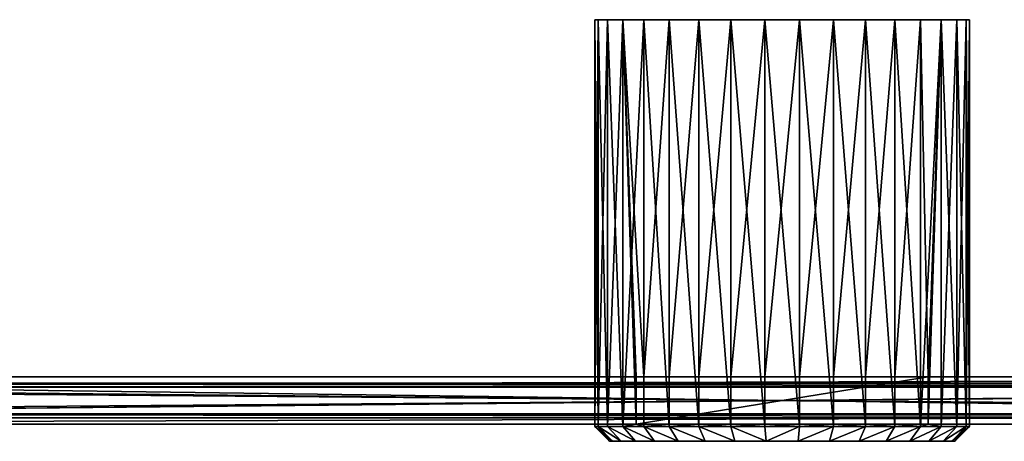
# Model space of a CAD drawing. Header units: millimetres. Extents: x 3 to 600, y -72 to 0.
# Tile 2 of 3: x 171 to 340, y -72 to 0. Entities that reach past the tile are written whole.
import ezdxf

# ---------------------------------------------------------------- set-up
doc = ezdxf.new("R2010")
doc.units = ezdxf.units.MM
doc.header["$LTSCALE"] = 25.4
doc.layers.get('0').update_dxf_attribs({"true_color": 0xff5454})

# ---------------------------------------------------------------- blocks, each defined once
blk = doc.blocks.new('PIN-LED-S-8127.STL#1')
at = {"color": 250, "true_color": 0x262626}
mesh = blk.add_polyface(dxfattribs=at)
corners = [(269.6, 0, 32.32), (270.14, -69.5, 26.44), (269.6, -69.5, 32.32), (270.14, 0, 26.44)]
mesh.append_faces([[corners[k] for k in face] for face in [(0, 1, 2), (1, 0, 3)]], dxfattribs={"vtx0": -1, "color": 250})
mesh = blk.add_polyface(dxfattribs=at)
corners = [(270.14, 0, 38.2), (269.6, -69.5, 32.32), (270.14, -69.5, 38.2), (269.6, 0, 32.32)]
mesh.append_faces([[corners[k] for k in face] for face in [(0, 1, 2), (1, 0, 3)]], dxfattribs={"vtx0": -1, "color": 250})
mesh = blk.add_polyface(dxfattribs=at)
corners = [(292.84, 0, 1.54), (304.55, 0, 0.46), (298.64, 0, 0.46), (310.35, 0, 1.54), (287.33, 0, 3.67), (315.86, 0, 3.67), (282.31, 0, 6.78), (320.88, 0, 6.78), (277.95, 0, 10.76), (325.24, 0, 10.76), (274.39, 0, 15.47), (328.8, 0, 15.47), (271.76, 0, 20.76), (331.43, 0, 20.76), (270.14, 0, 26.44), (333.05, 0, 26.44), (269.6, 0, 32.32), (333.6, 0, 32.32), (270.14, 0, 38.2), (333.05, 0, 38.2), (271.76, 0, 43.88), (331.43, 0, 43.88), (274.39, 0, 49.17), (328.8, 0, 49.17), (277.95, 0, 53.88), (325.24, 0, 53.88), (282.31, 0, 57.86), (320.88, 0, 57.86), (287.33, 0, 60.97), (315.86, 0, 60.97), (292.84, 0, 63.1), (310.35, 0, 63.1), (298.64, 0, 64.18), (304.55, 0, 64.18)]
mesh.append_faces([[corners[k] for k in face] for face in [(0, 1, 2), (31, 32, 33)]], dxfattribs={"vtx0": -1, "color": 250})
mesh.append_faces([[corners[k] for k in face] for face in [(1, 0, 3), (3, 4, 5), (5, 6, 7), (7, 8, 9), (9, 10, 11), (11, 12, 13), (13, 14, 15), (15, 16, 17), (17, 18, 19), (19, 20, 21), (21, 22, 23), (23, 24, 25), (25, 26, 27), (27, 28, 29), (29, 30, 31)]], dxfattribs={"vtx0": -1, "vtx1": -1, "color": 250})
mesh.append_faces([[corners[k] for k in face] for face in [(3, 0, 4), (5, 4, 6), (7, 6, 8), (9, 8, 10), (11, 10, 12), (13, 12, 14), (15, 14, 16), (17, 16, 18), (19, 18, 20), (21, 20, 22), (23, 22, 24), (25, 24, 26), (27, 26, 28), (29, 28, 30), (31, 30, 32)]], dxfattribs={"vtx0": -1, "vtx2": -1, "color": 250})
mesh = blk.add_polyface(dxfattribs=at)
corners = [(270.14, 0, 26.44), (271.76, -69.5, 20.76), (270.14, -69.5, 26.44), (271.76, 0, 20.76)]
mesh.append_faces([[corners[k] for k in face] for face in [(0, 1, 2), (1, 0, 3)]], dxfattribs={"vtx0": -1, "color": 250})
mesh = blk.add_polyface(dxfattribs=at)
corners = [(271.76, 0, 43.88), (270.14, -69.5, 38.2), (271.76, -69.5, 43.88), (270.14, 0, 38.2)]
mesh.append_faces([[corners[k] for k in face] for face in [(0, 1, 2), (1, 0, 3)]], dxfattribs={"vtx0": -1, "color": 250})
mesh = blk.add_polyface(dxfattribs=at)
corners = [(271.76, 0, 20.76), (274.39, -69.5, 15.47), (271.76, -69.5, 20.76), (274.39, 0, 15.47)]
mesh.append_faces([[corners[k] for k in face] for face in [(0, 1, 2), (1, 0, 3)]], dxfattribs={"vtx0": -1, "color": 250})
mesh = blk.add_polyface(dxfattribs=at)
corners = [(274.39, 0, 49.17), (271.76, -69.5, 43.88), (274.39, -69.5, 49.17), (271.76, 0, 43.88)]
mesh.append_faces([[corners[k] for k in face] for face in [(0, 1, 2), (1, 0, 3)]], dxfattribs={"vtx0": -1, "color": 250})
mesh = blk.add_polyface(dxfattribs=at)
corners = [(274.39, 0, 15.47), (276.62, -69.1, 12.32), (274.39, -69.5, 15.47), (276.62, -60.98, 12.32)]
mesh.append_faces([[corners[k] for k in face] for face in [(0, 1, 2), (1, 0, 3)]], dxfattribs={"vtx0": -1, "color": 250})
mesh = blk.add_polyface(dxfattribs=at)
corners = [(274.39, 0, 15.47), (277.95, -60.98, 10.76), (276.62, -60.98, 12.32)]
mesh.append_faces([[corners[k] for k in face] for face in [(0, 1, 2)]], dxfattribs={"color": 250})
mesh = blk.add_polyface(dxfattribs=at)
corners = [(277.95, 0, 10.76), (277.95, -60.98, 10.76), (274.39, 0, 15.47)]
mesh.append_faces([[corners[k] for k in face] for face in [(0, 1, 2)]], dxfattribs={"color": 250})
mesh = blk.add_polyface(dxfattribs=at)
corners = [(277.95, 0, 53.88), (274.39, -69.5, 49.17), (277.95, -69.5, 53.88), (274.39, 0, 49.17)]
mesh.append_faces([[corners[k] for k in face] for face in [(0, 1, 2), (1, 0, 3)]], dxfattribs={"vtx0": -1, "color": 250})
mesh = blk.add_polyface(dxfattribs=at)
corners = [(282.31, 0, 6.78), (277.95, -60.98, 10.76), (277.95, 0, 10.76), (282.31, -60.98, 6.78)]
mesh.append_faces([[corners[k] for k in face] for face in [(0, 1, 2), (1, 0, 3)]], dxfattribs={"vtx0": -1, "color": 250})
mesh = blk.add_polyface(dxfattribs=at)
corners = [(282.31, -69.5, 57.86), (277.95, 0, 53.88), (277.95, -69.5, 53.88), (282.31, 0, 57.86)]
mesh.append_faces([[corners[k] for k in face] for face in [(0, 1, 2), (1, 0, 3)]], dxfattribs={"vtx0": -1, "color": 250})
mesh = blk.add_polyface(dxfattribs=at)
corners = [(287.33, -69.5, 60.97), (282.31, 0, 57.86), (282.31, -69.5, 57.86), (287.33, 0, 60.97)]
mesh.append_faces([[corners[k] for k in face] for face in [(0, 1, 2), (1, 0, 3)]], dxfattribs={"vtx0": -1, "color": 250})
mesh = blk.add_polyface(dxfattribs=at)
corners = [(292.84, -69.5, 63.1), (287.33, 0, 60.97), (287.33, -69.5, 60.97), (292.84, 0, 63.1)]
mesh.append_faces([[corners[k] for k in face] for face in [(0, 1, 2), (1, 0, 3)]], dxfattribs={"vtx0": -1, "color": 250})
mesh = blk.add_polyface(dxfattribs=at)
corners = [(298.64, -69.5, 64.18), (292.84, 0, 63.1), (292.84, -69.5, 63.1), (298.64, 0, 64.18)]
mesh.append_faces([[corners[k] for k in face] for face in [(0, 1, 2), (1, 0, 3)]], dxfattribs={"vtx0": -1, "color": 250})
mesh = blk.add_polyface(dxfattribs=at)
corners = [(304.55, -69.5, 64.18), (298.64, 0, 64.18), (298.64, -69.5, 64.18), (304.55, 0, 64.18)]
mesh.append_faces([[corners[k] for k in face] for face in [(0, 1, 2), (1, 0, 3)]], dxfattribs={"vtx0": -1, "color": 250})
mesh = blk.add_polyface(dxfattribs=at)
corners = [(310.35, -69.5, 63.1), (304.55, 0, 64.18), (304.55, -69.5, 64.18), (310.35, 0, 63.1)]
mesh.append_faces([[corners[k] for k in face] for face in [(0, 1, 2), (1, 0, 3)]], dxfattribs={"vtx0": -1, "color": 250})
mesh = blk.add_polyface(dxfattribs=at)
corners = [(315.86, -69.5, 60.97), (310.35, 0, 63.1), (310.35, -69.5, 63.1), (315.86, 0, 60.97)]
mesh.append_faces([[corners[k] for k in face] for face in [(0, 1, 2), (1, 0, 3)]], dxfattribs={"vtx0": -1, "color": 250})
mesh = blk.add_polyface(dxfattribs=at)
corners = [(320.88, -69.5, 57.86), (315.86, 0, 60.97), (315.86, -69.5, 60.97), (320.88, 0, 57.86)]
mesh.append_faces([[corners[k] for k in face] for face in [(0, 1, 2), (1, 0, 3)]], dxfattribs={"vtx0": -1, "color": 250})
mesh = blk.add_polyface(dxfattribs=at)
corners = [(325.24, 0, 10.76), (320.88, -60.98, 6.78), (320.88, 0, 6.78), (325.24, -60.98, 10.76)]
mesh.append_faces([[corners[k] for k in face] for face in [(0, 1, 2), (1, 0, 3)]], dxfattribs={"vtx0": -1, "color": 250})
mesh = blk.add_polyface(dxfattribs=at)
corners = [(325.24, -69.5, 53.88), (320.88, 0, 57.86), (320.88, -69.5, 57.86), (325.24, 0, 53.88)]
mesh.append_faces([[corners[k] for k in face] for face in [(0, 1, 2), (1, 0, 3)]], dxfattribs={"vtx0": -1, "color": 250})
mesh = blk.add_polyface(dxfattribs=at)
corners = [(328.8, 0, 49.17), (325.24, -69.5, 53.88), (328.8, -69.5, 49.17), (325.24, 0, 53.88)]
mesh.append_faces([[corners[k] for k in face] for face in [(0, 1, 2), (1, 0, 3)]], dxfattribs={"vtx0": -1, "color": 250})
mesh = blk.add_polyface(dxfattribs=at)
corners = [(328.8, 0, 15.47), (326.58, -60.98, 12.32), (325.24, 0, 10.76)]
mesh.append_faces([[corners[k] for k in face] for face in [(0, 1, 2)]], dxfattribs={"color": 250})
mesh = blk.add_polyface(dxfattribs=at)
corners = [(325.24, 0, 10.76), (326.58, -60.98, 12.32), (325.24, -60.98, 10.76)]
mesh.append_faces([[corners[k] for k in face] for face in [(0, 1, 2)]], dxfattribs={"color": 250})
mesh = blk.add_polyface(dxfattribs=at)
corners = [(326.58, -69.1, 12.32), (328.8, 0, 15.47), (328.8, -69.5, 15.47), (326.58, -60.98, 12.32)]
mesh.append_faces([[corners[k] for k in face] for face in [(0, 1, 2), (1, 0, 3)]], dxfattribs={"vtx0": -1, "color": 250})
mesh = blk.add_polyface(dxfattribs=at)
corners = [(331.43, 0, 43.88), (328.8, -69.5, 49.17), (331.43, -69.5, 43.88), (328.8, 0, 49.17)]
mesh.append_faces([[corners[k] for k in face] for face in [(0, 1, 2), (1, 0, 3)]], dxfattribs={"vtx0": -1, "color": 250})
mesh = blk.add_polyface(dxfattribs=at)
corners = [(328.8, 0, 15.47), (331.43, -69.5, 20.76), (328.8, -69.5, 15.47), (331.43, 0, 20.76)]
mesh.append_faces([[corners[k] for k in face] for face in [(0, 1, 2), (1, 0, 3)]], dxfattribs={"vtx0": -1, "color": 250})
mesh = blk.add_polyface(dxfattribs=at)
corners = [(333.05, 0, 38.2), (331.43, -69.5, 43.88), (333.05, -69.5, 38.2), (331.43, 0, 43.88)]
mesh.append_faces([[corners[k] for k in face] for face in [(0, 1, 2), (1, 0, 3)]], dxfattribs={"vtx0": -1, "color": 250})
mesh = blk.add_polyface(dxfattribs=at)
corners = [(331.43, 0, 20.76), (333.05, -69.5, 26.44), (331.43, -69.5, 20.76), (333.05, 0, 26.44)]
mesh.append_faces([[corners[k] for k in face] for face in [(0, 1, 2), (1, 0, 3)]], dxfattribs={"vtx0": -1, "color": 250})
mesh = blk.add_polyface(dxfattribs=at)
corners = [(333.6, 0, 32.32), (333.05, -69.5, 38.2), (333.6, -69.5, 32.32), (333.05, 0, 38.2)]
mesh.append_faces([[corners[k] for k in face] for face in [(0, 1, 2), (1, 0, 3)]], dxfattribs={"vtx0": -1, "color": 250})
mesh = blk.add_polyface(dxfattribs=at)
corners = [(333.05, 0, 26.44), (333.6, -69.5, 32.32), (333.05, -69.5, 26.44), (333.6, 0, 32.32)]
mesh.append_faces([[corners[k] for k in face] for face in [(0, 1, 2), (1, 0, 3)]], dxfattribs={"vtx0": -1, "color": 250})
mesh = blk.add_polyface(dxfattribs=at)
corners = [(287.33, 0, 3.67), (282.31, -60.98, 6.78), (282.31, 0, 6.78), (287.33, -60.98, 3.67)]
mesh.append_faces([[corners[k] for k in face] for face in [(0, 1, 2), (1, 0, 3)]], dxfattribs={"vtx0": -1, "color": 250})
mesh = blk.add_polyface(dxfattribs=at)
corners = [(292.84, 0, 1.54), (287.33, -60.98, 3.67), (287.33, 0, 3.67), (292.84, -60.98, 1.54)]
mesh.append_faces([[corners[k] for k in face] for face in [(0, 1, 2), (1, 0, 3)]], dxfattribs={"vtx0": -1, "color": 250})
mesh = blk.add_polyface(dxfattribs=at)
corners = [(298.64, 0, 0.46), (292.84, -60.98, 1.54), (292.84, 0, 1.54), (298.64, -60.98, 0.46)]
mesh.append_faces([[corners[k] for k in face] for face in [(0, 1, 2), (1, 0, 3)]], dxfattribs={"vtx0": -1, "color": 250})
mesh = blk.add_polyface(dxfattribs=at)
corners = [(304.55, 0, 0.46), (298.64, -60.98, 0.46), (298.64, 0, 0.46), (304.55, -60.98, 0.46)]
mesh.append_faces([[corners[k] for k in face] for face in [(0, 1, 2), (1, 0, 3)]], dxfattribs={"vtx0": -1, "color": 250})
mesh = blk.add_polyface(dxfattribs=at)
corners = [(310.35, 0, 1.54), (304.55, -60.98, 0.46), (304.55, 0, 0.46), (310.35, -60.98, 1.54)]
mesh.append_faces([[corners[k] for k in face] for face in [(0, 1, 2), (1, 0, 3)]], dxfattribs={"vtx0": -1, "color": 250})
mesh = blk.add_polyface(dxfattribs=at)
corners = [(315.86, 0, 3.67), (310.35, -60.98, 1.54), (310.35, 0, 1.54), (315.86, -60.98, 3.67)]
mesh.append_faces([[corners[k] for k in face] for face in [(0, 1, 2), (1, 0, 3)]], dxfattribs={"vtx0": -1, "color": 250})
mesh = blk.add_polyface(dxfattribs=at)
corners = [(320.88, 0, 6.78), (315.86, -60.98, 3.67), (315.86, 0, 3.67), (320.88, -60.98, 6.78)]
mesh.append_faces([[corners[k] for k in face] for face in [(0, 1, 2), (1, 0, 3)]], dxfattribs={"vtx0": -1, "color": 250})
mesh = blk.add_polyface(dxfattribs=at)
corners = [(598.6, -69.1, 12.32), (4.6, -60.98, 12.32), (4.6, -69.1, 12.32), (598.6, -60.98, 12.32)]
mesh.append_faces([[corners[k] for k in face] for face in [(0, 1, 2), (1, 0, 3)]], dxfattribs={"vtx0": -1, "color": 250})
mesh = blk.add_polyface(dxfattribs=at)
corners = [(4.6, -60.98, 12.32), (598.6, -60.98, 4.22), (4.6, -60.98, 4.22), (598.6, -60.98, 12.32)]
mesh.append_faces([[corners[k] for k in face] for face in [(0, 1, 2), (1, 0, 3)]], dxfattribs={"vtx0": -1, "color": 250})
mesh = blk.add_polyface(dxfattribs=at)
corners = [(598.6, -60.98, 4.22), (4.6, -62.78, 4.22), (4.6, -60.98, 4.22), (598.6, -62.78, 4.22)]
mesh.append_faces([[corners[k] for k in face] for face in [(0, 1, 2), (1, 0, 3)]], dxfattribs={"vtx0": -1, "color": 250})
mesh = blk.add_polyface(dxfattribs=at)
corners = [(598.6, -62.78, 5.63), (4.6, -62.06, 5.63), (4.6, -62.78, 5.63), (598.6, -62.06, 5.63)]
mesh.append_faces([[corners[k] for k in face] for face in [(0, 1, 2), (1, 0, 3)]], dxfattribs={"vtx0": -1, "color": 250})
mesh = blk.add_polyface(dxfattribs=at)
corners = [(598.6, -62.06, 11.52), (4.6, -62.06, 5.63), (598.6, -62.06, 5.63), (4.6, -62.06, 11.52)]
mesh.append_faces([[corners[k] for k in face] for face in [(0, 1, 2), (1, 0, 3)]], dxfattribs={"vtx0": -1, "color": 250})
mesh = blk.add_polyface(dxfattribs=at)
corners = [(598.6, -62.06, 11.52), (4.6, -68.02, 11.52), (4.6, -62.06, 11.52), (598.6, -68.02, 11.52)]
mesh.append_faces([[corners[k] for k in face] for face in [(0, 1, 2), (1, 0, 3)]], dxfattribs={"vtx0": -1, "color": 250})
at = {"color": 7, "true_color": 0xffffff}
mesh = blk.add_polyface(dxfattribs=at)
corners = [(597.6, -67.97, 6.3), (5.6, -62.11, 6.3), (5.6, -67.97, 6.3), (597.6, -62.11, 6.3)]
mesh.append_faces([[corners[k] for k in face] for face in [(0, 1, 2), (1, 0, 3)]], dxfattribs={"vtx0": -1, "color": 7})
mesh = blk.add_polyface(dxfattribs=at)
corners = [(5.6, -62.11, 6.3), (597.6, -62.11, 5.7), (5.6, -62.11, 5.7), (597.6, -62.11, 6.3)]
mesh.append_faces([[corners[k] for k in face] for face in [(0, 1, 2), (1, 0, 3)]], dxfattribs={"vtx0": -1, "color": 7})
mesh = blk.add_polyface(dxfattribs=at)
corners = [(597.6, -62.11, 5.7), (5.6, -67.97, 5.7), (5.6, -62.11, 5.7), (597.6, -67.97, 5.7)]
mesh.append_faces([[corners[k] for k in face] for face in [(0, 1, 2), (1, 0, 3)]], dxfattribs={"vtx0": -1, "color": 7})
at = {"color": 250, "true_color": 0x262626}
mesh = blk.add_polyface(dxfattribs=at)
corners = [(310.35, -60.98, 1.54), (298.64, -60.98, 0.46), (304.55, -60.98, 0.46), (292.84, -60.98, 1.54), (315.86, -60.98, 3.67), (287.33, -60.98, 3.67), (320.88, -60.98, 6.78), (282.31, -60.98, 6.78), (325.24, -60.98, 10.76), (277.95, -60.98, 10.76), (326.58, -60.98, 12.32), (276.62, -60.98, 12.32)]
mesh.append_faces([[corners[k] for k in face] for face in [(0, 1, 2), (9, 10, 11)]], dxfattribs={"vtx0": -1, "color": 250})
mesh.append_faces([[corners[k] for k in face] for face in [(1, 0, 3), (3, 4, 5), (5, 6, 7), (7, 8, 9)]], dxfattribs={"vtx0": -1, "vtx1": -1, "color": 250})
mesh.append_faces([[corners[k] for k in face] for face in [(3, 0, 4), (5, 4, 6), (7, 6, 8), (9, 8, 10)]], dxfattribs={"vtx0": -1, "vtx2": -1, "color": 250})
mesh = blk.add_polyface(dxfattribs=at)
corners = [(326.58, -60.98, 12.32), (276.62, -69.1, 12.32), (276.62, -60.98, 12.32), (326.58, -69.1, 12.32)]
mesh.append_faces([[corners[k] for k in face] for face in [(0, 1, 2), (1, 0, 3)]], dxfattribs={"vtx0": -1, "color": 250})
mesh = blk.add_polyface(dxfattribs=at)
corners = [(598.6, -62.78, 5.63), (4.6, -62.78, 4.22), (598.6, -62.78, 4.22), (4.6, -62.78, 5.63)]
mesh.append_faces([[corners[k] for k in face] for face in [(0, 1, 2), (1, 0, 3)]], dxfattribs={"vtx0": -1, "color": 250})
at = {"color": 7, "true_color": 0xffffff}
mesh = blk.add_polyface(dxfattribs=at)
corners = [(596.6, -67.38, 11.03), (6.6, -62.7, 11.03), (6.6, -67.38, 11.03), (596.6, -62.7, 11.03)]
mesh.append_faces([[corners[k] for k in face] for face in [(0, 1, 2), (1, 0, 3)]], dxfattribs={"vtx0": -1, "color": 7})
mesh = blk.add_polyface(dxfattribs=at)
corners = [(6.6, -62.7, 11.03), (596.6, -62.7, 9.59), (6.6, -62.7, 9.59), (596.6, -62.7, 11.03)]
mesh.append_faces([[corners[k] for k in face] for face in [(0, 1, 2), (1, 0, 3)]], dxfattribs={"vtx0": -1, "color": 7})
mesh = blk.add_polyface(dxfattribs=at)
corners = [(596.6, -62.7, 9.59), (6.6, -67.38, 9.59), (6.6, -62.7, 9.59), (596.6, -67.38, 9.59)]
mesh.append_faces([[corners[k] for k in face] for face in [(0, 1, 2), (1, 0, 3)]], dxfattribs={"vtx0": -1, "color": 7})
at = {"color": 250, "true_color": 0x262626}
mesh = blk.add_polyface(dxfattribs=at)
corners = [(598.6, -68.02, 5.63), (4.6, -67.3, 5.63), (4.6, -68.02, 5.63), (598.6, -67.3, 5.63)]
mesh.append_faces([[corners[k] for k in face] for face in [(0, 1, 2), (1, 0, 3)]], dxfattribs={"vtx0": -1, "color": 250})
mesh = blk.add_polyface(dxfattribs=at)
corners = [(4.6, -67.3, 5.63), (598.6, -67.3, 4.22), (4.6, -67.3, 4.22), (598.6, -67.3, 5.63)]
mesh.append_faces([[corners[k] for k in face] for face in [(0, 1, 2), (1, 0, 3)]], dxfattribs={"vtx0": -1, "color": 250})
mesh = blk.add_polyface(dxfattribs=at)
corners = [(598.6, -67.3, 4.22), (4.6, -69.1, 4.22), (4.6, -67.3, 4.22), (598.6, -69.1, 4.22)]
mesh.append_faces([[corners[k] for k in face] for face in [(0, 1, 2), (1, 0, 3)]], dxfattribs={"vtx0": -1, "color": 250})
mesh = blk.add_polyface(dxfattribs=at)
corners = [(4.6, -68.02, 11.52), (598.6, -68.02, 5.63), (4.6, -68.02, 5.63), (598.6, -68.02, 11.52)]
mesh.append_faces([[corners[k] for k in face] for face in [(0, 1, 2), (1, 0, 3)]], dxfattribs={"vtx0": -1, "color": 250})
at = {"color": 7, "true_color": 0xffffff}
mesh = blk.add_polyface(dxfattribs=at)
corners = [(597.6, -67.97, 6.3), (5.6, -67.97, 5.7), (597.6, -67.97, 5.7), (5.6, -67.97, 6.3)]
mesh.append_faces([[corners[k] for k in face] for face in [(0, 1, 2), (1, 0, 3)]], dxfattribs={"vtx0": -1, "color": 7})
mesh = blk.add_polyface(dxfattribs=at)
corners = [(596.6, -67.38, 11.03), (6.6, -67.38, 9.59), (596.6, -67.38, 9.59), (6.6, -67.38, 11.03)]
mesh.append_faces([[corners[k] for k in face] for face in [(0, 1, 2), (1, 0, 3)]], dxfattribs={"vtx0": -1, "color": 7})
at = {"color": 250, "true_color": 0x262626}
mesh = blk.add_polyface(dxfattribs=at)
corners = [(598.6, -69.1, 12.32), (4.6, -69.1, 4.22), (598.6, -69.1, 4.22), (4.6, -69.1, 12.32)]
mesh.append_faces([[corners[k] for k in face] for face in [(0, 1, 2), (1, 0, 3)]], dxfattribs={"vtx0": -1, "color": 250})
mesh = blk.add_polyface(dxfattribs=at)
corners = [(270.14, -69.5, 38.2), (272.1, -72, 32.32), (272.6, -72, 37.74), (269.6, -69.5, 32.32)]
mesh.append_faces([[corners[k] for k in face] for face in [(0, 1, 2), (1, 0, 3)]], dxfattribs={"vtx0": -1, "color": 250})
mesh = blk.add_polyface(dxfattribs=at)
corners = [(269.6, -69.5, 32.32), (272.6, -72, 26.9), (272.1, -72, 32.32), (270.14, -69.5, 26.44)]
mesh.append_faces([[corners[k] for k in face] for face in [(0, 1, 2), (1, 0, 3)]], dxfattribs={"vtx0": -1, "color": 250})
mesh = blk.add_polyface(dxfattribs=at)
corners = [(274.09, -72, 42.98), (270.14, -69.5, 38.2), (272.6, -72, 37.74), (271.76, -69.5, 43.88)]
mesh.append_faces([[corners[k] for k in face] for face in [(0, 1, 2), (1, 0, 3)]], dxfattribs={"vtx0": -1, "color": 250})
mesh = blk.add_polyface(dxfattribs=at)
corners = [(274.09, -72, 21.66), (270.14, -69.5, 26.44), (271.76, -69.5, 20.76), (272.6, -72, 26.9)]
mesh.append_faces([[corners[k] for k in face] for face in [(0, 1, 2), (1, 0, 3)]], dxfattribs={"vtx0": -1, "color": 250})
mesh = blk.add_polyface(dxfattribs=at)
corners = [(276.51, -72, 47.85), (271.76, -69.5, 43.88), (274.09, -72, 42.98), (274.39, -69.5, 49.17)]
mesh.append_faces([[corners[k] for k in face] for face in [(0, 1, 2), (1, 0, 3)]], dxfattribs={"vtx0": -1, "color": 250})
mesh = blk.add_polyface(dxfattribs=at)
corners = [(276.51, -72, 16.79), (271.76, -69.5, 20.76), (274.39, -69.5, 15.47), (274.09, -72, 21.66)]
mesh.append_faces([[corners[k] for k in face] for face in [(0, 1, 2), (1, 0, 3)]], dxfattribs={"vtx0": -1, "color": 250})
mesh = blk.add_polyface(dxfattribs=at)
corners = [(276.62, -69.1, 12.32), (277.95, -69.5, 10.76), (274.39, -69.5, 15.47)]
mesh.append_faces([[corners[k] for k in face] for face in [(0, 1, 2)]], dxfattribs={"color": 250})
mesh = blk.add_polyface(dxfattribs=at)
corners = [(279.79, -72, 52.19), (274.39, -69.5, 49.17), (276.51, -72, 47.85), (277.95, -69.5, 53.88)]
mesh.append_faces([[corners[k] for k in face] for face in [(0, 1, 2), (1, 0, 3)]], dxfattribs={"vtx0": -1, "color": 250})
mesh = blk.add_polyface(dxfattribs=at)
corners = [(279.79, -72, 12.45), (274.39, -69.5, 15.47), (277.95, -69.5, 10.76), (276.51, -72, 16.79)]
mesh.append_faces([[corners[k] for k in face] for face in [(0, 1, 2), (1, 0, 3)]], dxfattribs={"vtx0": -1, "color": 250})
mesh = blk.add_polyface(dxfattribs=at)
corners = [(277.95, -69.1, 10.76), (277.95, -69.5, 10.76), (276.62, -69.1, 12.32)]
mesh.append_faces([[corners[k] for k in face] for face in [(0, 1, 2)]], dxfattribs={"color": 250})
mesh = blk.add_polyface(dxfattribs=at)
corners = [(292.84, -69.1, 1.54), (304.55, -69.1, 0.46), (298.64, -69.1, 0.46), (310.35, -69.1, 1.54), (287.33, -69.1, 3.67), (315.86, -69.1, 3.67), (282.31, -69.1, 6.78), (320.88, -69.1, 6.78), (277.95, -69.1, 10.76), (325.24, -69.1, 10.76), (276.62, -69.1, 12.32), (326.58, -69.1, 12.32)]
mesh.append_faces([[corners[k] for k in face] for face in [(0, 1, 2), (9, 10, 11)]], dxfattribs={"vtx0": -1, "color": 250})
mesh.append_faces([[corners[k] for k in face] for face in [(1, 0, 3), (3, 4, 5), (5, 6, 7), (7, 8, 9)]], dxfattribs={"vtx0": -1, "vtx1": -1, "color": 250})
mesh.append_faces([[corners[k] for k in face] for face in [(3, 0, 4), (5, 4, 6), (7, 6, 8), (9, 8, 10)]], dxfattribs={"vtx0": -1, "vtx2": -1, "color": 250})
mesh = blk.add_polyface(dxfattribs=at)
corners = [(282.31, -69.1, 6.78), (277.95, -69.5, 10.76), (277.95, -69.1, 10.76), (282.31, -69.5, 6.78)]
mesh.append_faces([[corners[k] for k in face] for face in [(0, 1, 2), (1, 0, 3)]], dxfattribs={"vtx0": -1, "color": 250})
mesh = blk.add_polyface(dxfattribs=at)
corners = [(283.82, -72, 55.86), (277.95, -69.5, 53.88), (279.79, -72, 52.19), (282.31, -69.5, 57.86)]
mesh.append_faces([[corners[k] for k in face] for face in [(0, 1, 2), (1, 0, 3)]], dxfattribs={"vtx0": -1, "color": 250})
mesh = blk.add_polyface(dxfattribs=at)
corners = [(283.82, -72, 8.78), (277.95, -69.5, 10.76), (282.31, -69.5, 6.78), (279.79, -72, 12.45)]
mesh.append_faces([[corners[k] for k in face] for face in [(0, 1, 2), (1, 0, 3)]], dxfattribs={"vtx0": -1, "color": 250})
mesh = blk.add_polyface(dxfattribs=at)
corners = [(287.33, -69.1, 3.67), (282.31, -69.5, 6.78), (282.31, -69.1, 6.78), (287.33, -69.5, 3.67)]
mesh.append_faces([[corners[k] for k in face] for face in [(0, 1, 2), (1, 0, 3)]], dxfattribs={"vtx0": -1, "color": 250})
mesh = blk.add_polyface(dxfattribs=at)
corners = [(288.45, -72, 58.73), (282.31, -69.5, 57.86), (283.82, -72, 55.86), (287.33, -69.5, 60.97)]
mesh.append_faces([[corners[k] for k in face] for face in [(0, 1, 2), (1, 0, 3)]], dxfattribs={"vtx0": -1, "color": 250})
mesh = blk.add_polyface(dxfattribs=at)
corners = [(288.45, -72, 5.91), (282.31, -69.5, 6.78), (287.33, -69.5, 3.67), (283.82, -72, 8.78)]
mesh.append_faces([[corners[k] for k in face] for face in [(0, 1, 2), (1, 0, 3)]], dxfattribs={"vtx0": -1, "color": 250})
mesh = blk.add_polyface(dxfattribs=at)
corners = [(292.84, -69.1, 1.54), (287.33, -69.5, 3.67), (287.33, -69.1, 3.67), (292.84, -69.5, 1.54)]
mesh.append_faces([[corners[k] for k in face] for face in [(0, 1, 2), (1, 0, 3)]], dxfattribs={"vtx0": -1, "color": 250})
mesh = blk.add_polyface(dxfattribs=at)
corners = [(293.52, -72, 60.69), (287.33, -69.5, 60.97), (288.45, -72, 58.73), (292.84, -69.5, 63.1)]
mesh.append_faces([[corners[k] for k in face] for face in [(0, 1, 2), (1, 0, 3)]], dxfattribs={"vtx0": -1, "color": 250})
mesh = blk.add_polyface(dxfattribs=at)
corners = [(293.52, -72, 3.95), (287.33, -69.5, 3.67), (292.84, -69.5, 1.54), (288.45, -72, 5.91)]
mesh.append_faces([[corners[k] for k in face] for face in [(0, 1, 2), (1, 0, 3)]], dxfattribs={"vtx0": -1, "color": 250})
mesh = blk.add_polyface(dxfattribs=at)
corners = [(298.64, -69.1, 0.46), (292.84, -69.5, 1.54), (292.84, -69.1, 1.54), (298.64, -69.5, 0.46)]
mesh.append_faces([[corners[k] for k in face] for face in [(0, 1, 2), (1, 0, 3)]], dxfattribs={"vtx0": -1, "color": 250})
mesh = blk.add_polyface(dxfattribs=at)
corners = [(298.87, -72, 61.69), (292.84, -69.5, 63.1), (293.52, -72, 60.69), (298.64, -69.5, 64.18)]
mesh.append_faces([[corners[k] for k in face] for face in [(0, 1, 2), (1, 0, 3)]], dxfattribs={"vtx0": -1, "color": 250})
mesh = blk.add_polyface(dxfattribs=at)
corners = [(298.87, -72, 2.95), (292.84, -69.5, 1.54), (298.64, -69.5, 0.46), (293.52, -72, 3.95)]
mesh.append_faces([[corners[k] for k in face] for face in [(0, 1, 2), (1, 0, 3)]], dxfattribs={"vtx0": -1, "color": 250})
mesh = blk.add_polyface(dxfattribs=at)
corners = [(304.55, -69.1, 0.46), (298.64, -69.5, 0.46), (298.64, -69.1, 0.46), (304.55, -69.5, 0.46)]
mesh.append_faces([[corners[k] for k in face] for face in [(0, 1, 2), (1, 0, 3)]], dxfattribs={"vtx0": -1, "color": 250})
mesh = blk.add_polyface(dxfattribs=at)
corners = [(298.87, -72, 61.69), (304.55, -69.5, 64.18), (298.64, -69.5, 64.18), (304.32, -72, 61.69)]
mesh.append_faces([[corners[k] for k in face] for face in [(0, 1, 2), (1, 0, 3)]], dxfattribs={"vtx0": -1, "color": 250})
mesh = blk.add_polyface(dxfattribs=at)
corners = [(304.55, -69.5, 0.46), (298.87, -72, 2.95), (298.64, -69.5, 0.46), (304.32, -72, 2.95)]
mesh.append_faces([[corners[k] for k in face] for face in [(0, 1, 2), (1, 0, 3)]], dxfattribs={"vtx0": -1, "color": 250})
mesh = blk.add_polyface(dxfattribs=at)
corners = [(310.35, -69.5, 63.1), (304.32, -72, 61.69), (309.67, -72, 60.69), (304.55, -69.5, 64.18)]
mesh.append_faces([[corners[k] for k in face] for face in [(0, 1, 2), (1, 0, 3)]], dxfattribs={"vtx0": -1, "color": 250})
mesh = blk.add_polyface(dxfattribs=at)
corners = [(310.35, -69.5, 1.54), (304.32, -72, 2.95), (304.55, -69.5, 0.46), (309.67, -72, 3.95)]
mesh.append_faces([[corners[k] for k in face] for face in [(0, 1, 2), (1, 0, 3)]], dxfattribs={"vtx0": -1, "color": 250})
mesh = blk.add_polyface(dxfattribs=at)
corners = [(310.35, -69.1, 1.54), (304.55, -69.5, 0.46), (304.55, -69.1, 0.46), (310.35, -69.5, 1.54)]
mesh.append_faces([[corners[k] for k in face] for face in [(0, 1, 2), (1, 0, 3)]], dxfattribs={"vtx0": -1, "color": 250})
mesh = blk.add_polyface(dxfattribs=at)
corners = [(315.86, -69.5, 60.97), (309.67, -72, 60.69), (314.74, -72, 58.73), (310.35, -69.5, 63.1)]
mesh.append_faces([[corners[k] for k in face] for face in [(0, 1, 2), (1, 0, 3)]], dxfattribs={"vtx0": -1, "color": 250})
mesh = blk.add_polyface(dxfattribs=at)
corners = [(315.86, -69.5, 3.67), (309.67, -72, 3.95), (310.35, -69.5, 1.54), (314.74, -72, 5.91)]
mesh.append_faces([[corners[k] for k in face] for face in [(0, 1, 2), (1, 0, 3)]], dxfattribs={"vtx0": -1, "color": 250})
mesh = blk.add_polyface(dxfattribs=at)
corners = [(315.86, -69.1, 3.67), (310.35, -69.5, 1.54), (310.35, -69.1, 1.54), (315.86, -69.5, 3.67)]
mesh.append_faces([[corners[k] for k in face] for face in [(0, 1, 2), (1, 0, 3)]], dxfattribs={"vtx0": -1, "color": 250})
mesh = blk.add_polyface(dxfattribs=at)
corners = [(320.88, -69.5, 57.86), (314.74, -72, 58.73), (319.37, -72, 55.86), (315.86, -69.5, 60.97)]
mesh.append_faces([[corners[k] for k in face] for face in [(0, 1, 2), (1, 0, 3)]], dxfattribs={"vtx0": -1, "color": 250})
mesh = blk.add_polyface(dxfattribs=at)
corners = [(320.88, -69.5, 6.78), (314.74, -72, 5.91), (315.86, -69.5, 3.67), (319.37, -72, 8.78)]
mesh.append_faces([[corners[k] for k in face] for face in [(0, 1, 2), (1, 0, 3)]], dxfattribs={"vtx0": -1, "color": 250})
mesh = blk.add_polyface(dxfattribs=at)
corners = [(320.88, -69.1, 6.78), (315.86, -69.5, 3.67), (315.86, -69.1, 3.67), (320.88, -69.5, 6.78)]
mesh.append_faces([[corners[k] for k in face] for face in [(0, 1, 2), (1, 0, 3)]], dxfattribs={"vtx0": -1, "color": 250})
mesh = blk.add_polyface(dxfattribs=at)
corners = [(325.24, -69.5, 53.88), (319.37, -72, 55.86), (323.4, -72, 52.19), (320.88, -69.5, 57.86)]
mesh.append_faces([[corners[k] for k in face] for face in [(0, 1, 2), (1, 0, 3)]], dxfattribs={"vtx0": -1, "color": 250})
mesh = blk.add_polyface(dxfattribs=at)
corners = [(325.24, -69.5, 10.76), (319.37, -72, 8.78), (320.88, -69.5, 6.78), (323.4, -72, 12.45)]
mesh.append_faces([[corners[k] for k in face] for face in [(0, 1, 2), (1, 0, 3)]], dxfattribs={"vtx0": -1, "color": 250})
mesh = blk.add_polyface(dxfattribs=at)
corners = [(325.24, -69.1, 10.76), (320.88, -69.5, 6.78), (320.88, -69.1, 6.78), (325.24, -69.5, 10.76)]
mesh.append_faces([[corners[k] for k in face] for face in [(0, 1, 2), (1, 0, 3)]], dxfattribs={"vtx0": -1, "color": 250})
mesh = blk.add_polyface(dxfattribs=at)
corners = [(328.8, -69.5, 49.17), (323.4, -72, 52.19), (326.68, -72, 47.85), (325.24, -69.5, 53.88)]
mesh.append_faces([[corners[k] for k in face] for face in [(0, 1, 2), (1, 0, 3)]], dxfattribs={"vtx0": -1, "color": 250})
mesh = blk.add_polyface(dxfattribs=at)
corners = [(328.8, -69.5, 15.47), (323.4, -72, 12.45), (325.24, -69.5, 10.76), (326.68, -72, 16.79)]
mesh.append_faces([[corners[k] for k in face] for face in [(0, 1, 2), (1, 0, 3)]], dxfattribs={"vtx0": -1, "color": 250})
mesh = blk.add_polyface(dxfattribs=at)
corners = [(326.58, -69.1, 12.32), (328.8, -69.5, 15.47), (325.24, -69.5, 10.76)]
mesh.append_faces([[corners[k] for k in face] for face in [(0, 1, 2)]], dxfattribs={"color": 250})
mesh = blk.add_polyface(dxfattribs=at)
corners = [(326.58, -69.1, 12.32), (325.24, -69.5, 10.76), (325.24, -69.1, 10.76)]
mesh.append_faces([[corners[k] for k in face] for face in [(0, 1, 2)]], dxfattribs={"color": 250})
mesh = blk.add_polyface(dxfattribs=at)
corners = [(331.43, -69.5, 43.88), (326.68, -72, 47.85), (329.1, -72, 42.98), (328.8, -69.5, 49.17)]
mesh.append_faces([[corners[k] for k in face] for face in [(0, 1, 2), (1, 0, 3)]], dxfattribs={"vtx0": -1, "color": 250})
mesh = blk.add_polyface(dxfattribs=at)
corners = [(331.43, -69.5, 20.76), (326.68, -72, 16.79), (328.8, -69.5, 15.47), (329.1, -72, 21.66)]
mesh.append_faces([[corners[k] for k in face] for face in [(0, 1, 2), (1, 0, 3)]], dxfattribs={"vtx0": -1, "color": 250})
mesh = blk.add_polyface(dxfattribs=at)
corners = [(333.05, -69.5, 38.2), (329.1, -72, 42.98), (330.59, -72, 37.74), (331.43, -69.5, 43.88)]
mesh.append_faces([[corners[k] for k in face] for face in [(0, 1, 2), (1, 0, 3)]], dxfattribs={"vtx0": -1, "color": 250})
mesh = blk.add_polyface(dxfattribs=at)
corners = [(333.05, -69.5, 26.44), (329.1, -72, 21.66), (331.43, -69.5, 20.76), (330.59, -72, 26.9)]
mesh.append_faces([[corners[k] for k in face] for face in [(0, 1, 2), (1, 0, 3)]], dxfattribs={"vtx0": -1, "color": 250})
mesh = blk.add_polyface(dxfattribs=at)
corners = [(333.05, -69.5, 38.2), (331.1, -72, 32.32), (333.6, -69.5, 32.32), (330.59, -72, 37.74)]
mesh.append_faces([[corners[k] for k in face] for face in [(0, 1, 2), (1, 0, 3)]], dxfattribs={"vtx0": -1, "color": 250})
mesh = blk.add_polyface(dxfattribs=at)
corners = [(333.6, -69.5, 32.32), (330.59, -72, 26.9), (333.05, -69.5, 26.44), (331.1, -72, 32.32)]
mesh.append_faces([[corners[k] for k in face] for face in [(0, 1, 2), (1, 0, 3)]], dxfattribs={"vtx0": -1, "color": 250})
mesh = blk.add_polyface(dxfattribs=at)
corners = [(309.67, -72, 3.95), (298.87, -72, 2.95), (304.32, -72, 2.95), (293.52, -72, 3.95), (314.74, -72, 5.91), (288.45, -72, 5.91), (319.37, -72, 8.78), (283.82, -72, 8.78), (323.4, -72, 12.45), (279.79, -72, 12.45), (326.68, -72, 16.79), (276.51, -72, 16.79), (329.1, -72, 21.66), (274.09, -72, 21.66), (330.59, -72, 26.9), (272.6, -72, 26.9), (331.1, -72, 32.32), (272.1, -72, 32.32), (330.59, -72, 37.74), (272.6, -72, 37.74), (329.1, -72, 42.98), (274.09, -72, 42.98), (326.68, -72, 47.85), (276.51, -72, 47.85), (323.4, -72, 52.19), (279.79, -72, 52.19), (319.37, -72, 55.86), (283.82, -72, 55.86), (314.74, -72, 58.73), (288.45, -72, 58.73), (309.67, -72, 60.69), (293.52, -72, 60.69), (304.32, -72, 61.69), (298.87, -72, 61.69)]
mesh.append_faces([[corners[k] for k in face] for face in [(0, 1, 2), (31, 32, 33)]], dxfattribs={"vtx0": -1, "color": 250})
mesh.append_faces([[corners[k] for k in face] for face in [(1, 0, 3), (3, 4, 5), (5, 6, 7), (7, 8, 9), (9, 10, 11), (11, 12, 13), (13, 14, 15), (15, 16, 17), (17, 18, 19), (19, 20, 21), (21, 22, 23), (23, 24, 25), (25, 26, 27), (27, 28, 29), (29, 30, 31)]], dxfattribs={"vtx0": -1, "vtx1": -1, "color": 250})
mesh.append_faces([[corners[k] for k in face] for face in [(3, 0, 4), (5, 4, 6), (7, 6, 8), (9, 8, 10), (11, 10, 12), (13, 12, 14), (15, 14, 16), (17, 16, 18), (19, 18, 20), (21, 20, 22), (23, 22, 24), (25, 24, 26), (27, 26, 28), (29, 28, 30), (31, 30, 32)]], dxfattribs={"vtx0": -1, "vtx2": -1, "color": 250})

msp = doc.modelspace()

# ---------------------------------------------------------------- block references
at = {"color": 0}
msp.add_blockref('PIN-LED-S-8127.STL#1', (0, 0), dxfattribs=at)

doc.saveas('drawing.dxf')
